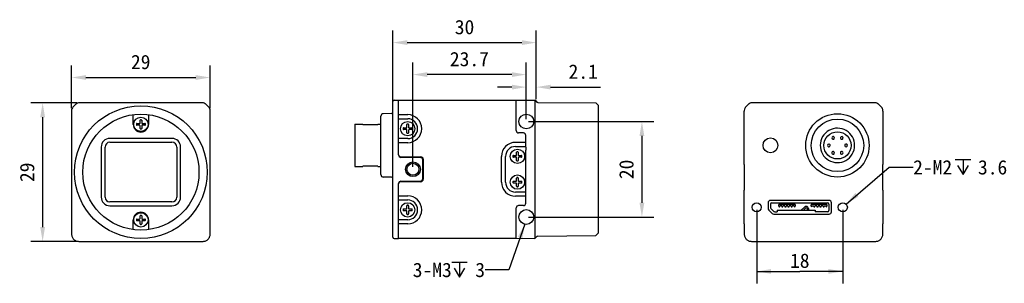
# Model space of a CAD drawing. Header units: millimetres. Extents: x 65 to 271, y 88 to 144.
import ezdxf
from ezdxf.enums import TextEntityAlignment as Align

# ---------------------------------------------------------------- set-up
doc = ezdxf.new("R2010")
doc.units = ezdxf.units.MM
doc.header["$LTSCALE"] = 16.335
doc.header["$PDMODE"] = 3
doc.header["$PDSIZE"] = 8
doc.layers.get('0').update_dxf_attribs({"linetype": 'CONTINUOUS'})
doc.layers.get('Defpoints').update_dxf_attribs({"linetype": 'CONTINUOUS'})
for name, color, linetype in [('00_COMPONENTS', 7, 'CONTINUOUS'), ('50_ALL_DETAILS', 7, 'CONTINUOUS'), ('51__DRAFT_DIMS', 7, 'CONTINUOUS')]:
    doc.layers.add(name, color=color, linetype=linetype)
doc.styles.get("Standard").update_dxf_attribs({"font": 'simfang.ttf'})
doc.dimstyles.new('DIMSTYLE_1', dxfattribs={"dimtxt": 3, "dimasz": 3, "dimexe": 2.5, "dimexo": 0.5, "dimgap": 0.75, "dimtad": 1, "dimdec": 1, "dimdsep": 46, "dimtxsty": 'STANDARD', "dimblk": '_FILLED', "dimblk1": '_FILLED', "dimblk2": '_FILLED', "dimcen": 0.09, "dimclrt": 3, "dimazin": 2, "dimtp": 0.2, "dimtm": 0.2, "dimtfac": 1, "dimtdec": 1, "dimtofl": 0, "dimtmove": 0, "dimatfit": 3, "dimldrblk": '_FILLED', "dimfxl": 1, "dimtolj": 1, "dimarcsym": 0})
doc.dimstyles.new('DIMSTYLE_2', dxfattribs={"dimtxt": 3, "dimasz": 3, "dimexe": 2.5, "dimexo": 0.5, "dimgap": 0.75, "dimtad": 1, "dimdsep": 46, "dimtxsty": 'STANDARD', "dimblk": '_FILLED', "dimblk1": '_FILLED', "dimblk2": '_FILLED', "dimcen": 0.09, "dimclrt": 3, "dimazin": 2, "dimtp": 0.2, "dimtm": 0.2, "dimtfac": 1, "dimtofl": 0, "dimtmove": 0, "dimatfit": 3, "dimldrblk": '_FILLED', "dimfxl": 1, "dimtolj": 1, "dimarcsym": 0})
doc.dimstyles.new('DIMSTYLE_3', dxfattribs={"dimtxt": 3, "dimasz": 3, "dimexe": 2.5, "dimexo": 0.5, "dimgap": 0.75, "dimtad": 1, "dimdsep": 46, "dimtxsty": 'STANDARD', "dimblk": '_FILLED', "dimblk1": '_FILLED', "dimblk2": '_FILLED', "dimcen": 0.09, "dimclrt": 3, "dimazin": 2, "dimtp": 0.1, "dimtm": 0.1, "dimtfac": 1, "dimtofl": 0, "dimtmove": 0, "dimatfit": 3, "dimldrblk": '_FILLED', "dimfxl": 1, "dimtolj": 1, "dimarcsym": 0})
doc.dimstyles.get("Standard").update_dxf_attribs({"dimtxt": 3, "dimasz": 3, "dimexe": 2.5, "dimexo": 0.5, "dimtad": 1, "dimdsep": 46, "dimtxsty": 'STANDARD', "dimblk": '_FILLED', "dimblk1": '_FILLED', "dimblk2": '_FILLED', "dimcen": 0.09, "dimclrt": 3, "dimazin": 2, "dimtol": 1, "dimtp": 0.01, "dimtm": 0.01, "dimtfac": 1, "dimtofl": 0, "dimtmove": 0, "dimatfit": 3, "dimldrblk": '_FILLED', "dimfxl": 1, "dimtolj": 1, "dimarcsym": 0})

# ---------------------------------------------------------------- blocks, each defined once
blk = doc.blocks.new('_FILLED')
at = {"color": 0, "linetype": 'ByBlock'}
blk.add_solid([(0, 0), (-1, 0.167), (-1, -0.167)], dxfattribs=at)
blk = doc.blocks.new('*D1')
at = {"layer": '51__DRAFT_DIMS', "color": 0, "lineweight": -2}
for p, q in [((76.09, 125.09), (76.09, 134.02)), ((105.08, 125.09), (105.08, 134.02)), ((79.09, 131.52), (102.08, 131.52))]:
    blk.add_line(p, q, dxfattribs=at)
at = {"layer": 'Defpoints', "color": 0}
for p in [(105.08, 131.52), (76.09, 124.59), (105.08, 124.59)]:
    blk.add_point(p, dxfattribs=at)
at = {"layer": '51__DRAFT_DIMS', "color": 0, "linetype": 'ByBlock', "lineweight": -2, "xscale": 3, "yscale": 3, "zscale": 3, "rotation": 180}
blk.add_blockref('_FILLED', (76.09, 131.52), dxfattribs=at)
at = {"layer": '51__DRAFT_DIMS', "color": 0, "linetype": 'ByBlock', "lineweight": -2, "xscale": 3, "yscale": 3, "zscale": 3}
blk.add_blockref('_FILLED', (105.08, 131.52), dxfattribs=at)
at = {"layer": '51__DRAFT_DIMS', "color": 3, "insert": (90.55, 136.27), "char_height": 3, "attachment_point": 2, "line_spacing_factor": 0.9}
blk.add_mtext('\\A1;29', dxfattribs=at)
blk = doc.blocks.new('*D2')
at = {"layer": '51__DRAFT_DIMS', "color": 0, "lineweight": -2}
for p, q in [((77.2, 126.2), (67.54, 126.2)), ((70.04, 123.2), (70.04, 100.2)), ((77.09, 97.2), (67.54, 97.2))]:
    blk.add_line(p, q, dxfattribs=at)
at = {"layer": 'Defpoints', "color": 0}
for p in [(77.7, 126.2), (70.04, 97.2), (77.59, 97.2)]:
    blk.add_point(p, dxfattribs=at)
at = {"layer": '51__DRAFT_DIMS', "color": 0, "linetype": 'ByBlock', "lineweight": -2, "xscale": 3, "yscale": 3, "zscale": 3}
for p, rotation in [((70.04, 126.2), 90), ((70.04, 97.2), 270)]:
    blk.add_blockref('_FILLED', p, dxfattribs=dict(at, rotation=rotation))
at = {"layer": '51__DRAFT_DIMS', "color": 3, "insert": (65.29, 111.67), "char_height": 3, "attachment_point": 2, "rotation": 90, "line_spacing_factor": 0.9}
blk.add_mtext('\\A1;29', dxfattribs=at)
blk = doc.blocks.new('*D3')
at = {"layer": '51__DRAFT_DIMS', "color": 0, "lineweight": -2}
for p, q in [((143.29, 125.8), (143.29, 141.33)), ((173.29, 127), (173.29, 141.33)), ((146.29, 138.83), (170.29, 138.83))]:
    blk.add_line(p, q, dxfattribs=at)
at = {"layer": 'Defpoints', "color": 0}
for p in [(173.29, 138.83), (173.29, 126.5), (143.29, 125.3)]:
    blk.add_point(p, dxfattribs=at)
at = {"layer": '51__DRAFT_DIMS', "color": 0, "linetype": 'ByBlock', "lineweight": -2, "xscale": 3, "yscale": 3, "zscale": 3, "rotation": 180}
blk.add_blockref('_FILLED', (143.29, 138.83), dxfattribs=at)
at = {"layer": '51__DRAFT_DIMS', "color": 0, "linetype": 'ByBlock', "lineweight": -2, "xscale": 3, "yscale": 3, "zscale": 3}
blk.add_blockref('_FILLED', (173.29, 138.83), dxfattribs=at)
at = {"layer": '51__DRAFT_DIMS', "color": 3, "insert": (158.28, 143.58), "char_height": 3, "attachment_point": 2, "line_spacing_factor": 0.9}
blk.add_mtext('\\A1;30', dxfattribs=at)
blk = doc.blocks.new('*D4')
at = {"layer": '51__DRAFT_DIMS', "color": 0, "lineweight": -2}
for p, q in [((147.49, 112.8), (147.49, 134.63)), ((171.19, 122.8), (171.19, 134.63)), ((168.19, 132.13), (150.49, 132.13))]:
    blk.add_line(p, q, dxfattribs=at)
at = {"layer": 'Defpoints', "color": 0}
for p in [(147.49, 132.13), (171.19, 122.3), (147.49, 112.3)]:
    blk.add_point(p, dxfattribs=at)
at = {"layer": '51__DRAFT_DIMS', "color": 0, "linetype": 'ByBlock', "lineweight": -2, "xscale": 3, "yscale": 3, "zscale": 3, "rotation": 180}
blk.add_blockref('_FILLED', (147.49, 132.13), dxfattribs=at)
at = {"layer": '51__DRAFT_DIMS', "color": 0, "linetype": 'ByBlock', "lineweight": -2, "xscale": 3, "yscale": 3, "zscale": 3}
blk.add_blockref('_FILLED', (171.19, 132.13), dxfattribs=at)
at = {"layer": '51__DRAFT_DIMS', "color": 3, "insert": (159.29, 136.88), "char_height": 3, "attachment_point": 2, "line_spacing_factor": 0.9}
blk.add_mtext('\\A1;23.7', dxfattribs=at)
blk = doc.blocks.new('*D5')
at = {"layer": '51__DRAFT_DIMS', "color": 0, "lineweight": -2}
for p, q in [((171.69, 122.3), (197.88, 122.3)), ((195.38, 119.3), (195.38, 105.3)), ((171.69, 102.3), (197.88, 102.3))]:
    blk.add_line(p, q, dxfattribs=at)
at = {"layer": 'Defpoints', "color": 0}
for p in [(171.19, 122.3), (171.19, 102.3), (195.38, 102.3)]:
    blk.add_point(p, dxfattribs=at)
at = {"layer": '51__DRAFT_DIMS', "color": 0, "linetype": 'ByBlock', "lineweight": -2, "xscale": 3, "yscale": 3, "zscale": 3}
for p, rotation in [((195.38, 122.3), 90), ((195.38, 102.3), 270)]:
    blk.add_blockref('_FILLED', p, dxfattribs=dict(at, rotation=rotation))
at = {"layer": '51__DRAFT_DIMS', "color": 3, "insert": (190.63, 112.28), "char_height": 3, "attachment_point": 2, "rotation": 90, "line_spacing_factor": 0.9}
blk.add_mtext('\\A1;20', dxfattribs=at)
blk = doc.blocks.new('*D6')
at = {"layer": '51__DRAFT_DIMS', "color": 0, "lineweight": -2}
for p, q in [((171.19, 122.8), (171.19, 132.01)), ((173.29, 127), (173.29, 132.01)), ((168.19, 129.51), (165.19, 129.51)), ((176.29, 129.51), (186.71, 129.51))]:
    blk.add_line(p, q, dxfattribs=at)
at = {"layer": 'Defpoints', "color": 0}
for p in [(171.19, 129.51), (173.29, 126.5), (171.19, 122.3)]:
    blk.add_point(p, dxfattribs=at)
at = {"layer": '51__DRAFT_DIMS', "color": 0, "linetype": 'ByBlock', "lineweight": -2, "xscale": 3, "yscale": 3, "zscale": 3}
blk.add_blockref('_FILLED', (171.19, 129.51), dxfattribs=at)
at = {"layer": '51__DRAFT_DIMS', "color": 0, "linetype": 'ByBlock', "lineweight": -2, "xscale": 3, "yscale": 3, "zscale": 3, "rotation": 180}
blk.add_blockref('_FILLED', (173.29, 129.51), dxfattribs=at)
at = {"layer": '51__DRAFT_DIMS', "color": 3, "insert": (180.04, 134.26), "char_height": 3, "attachment_point": 1, "line_spacing_factor": 0.9}
blk.add_mtext('\\A1;2.1', dxfattribs=at)
blk = doc.blocks.new('*D7')
at = {"layer": '51__DRAFT_DIMS', "color": 4}
for p, q in [((219.4, 103.84), (219.4, 88.41)), ((237.4, 103.84), (237.4, 88.41)), ((219.4, 90.91), (228.4, 90.91)), ((237.4, 90.91), (228.4, 90.91))]:
    blk.add_line(p, q, dxfattribs=at)
at = {"layer": '51__DRAFT_DIMS', "color": 4, "xscale": 3, "yscale": 3, "zscale": 3, "rotation": 180}
blk.add_blockref('_FILLED', (219.4, 90.91), dxfattribs=at)
at = {"layer": '51__DRAFT_DIMS', "color": 4, "xscale": 3, "yscale": 3, "zscale": 3}
blk.add_blockref('_FILLED', (237.4, 90.91), dxfattribs=at)
at = {"layer": '51__DRAFT_DIMS', "color": 3}
blk.add_text('18', height=3, dxfattribs=at).set_placement((228.4, 91.66), align=Align.CENTER)

msp = doc.modelspace()

# ---------------------------------------------------------------- linework, layer by layer
at = {"layer": '00_COMPONENTS', "color": 7}
for p, q in [((76.995, 125.909), (76.381, 125.295)), ((88.92, 126.202), (77.702, 126.202)), ((92.252, 126.202), (88.92, 126.202)), ((103.469, 126.202), (92.252, 126.202)), ((104.79, 125.295), (104.176, 125.909)), ((143.291, 98.112), (143.291, 126.497)), ((143.588, 126.797), (144.491, 126.804)), ((144.491, 115.3), (144.491, 126.804)), ((144.491, 126.804), (169.091, 126.804)), ((169.09, 120.402), (169.091, 126.804)), ((169.091, 126.768), (172.991, 126.802)), ((172.991, 126.802), (172.994, 125.302)), ((173.291, 126.504), (172.991, 126.802)), ((173.295, 126.553), (172.999, 126.802)), ((173.588, 126.302), (185.72, 126.196)), ((186.22, 125.692), (185.72, 126.196)), ((186.22, 125.692), (186.22, 98.917)), ((217.064, 125.297), (217.679, 125.912)), ((244.157, 126.204), (218.386, 126.204)), ((244.864, 125.912), (245.478, 125.297)), ((76.088, 124.588), (76.088, 113.37)), ((88.986, 123.749), (88.969, 123.73)), ((88.986, 121.704), (88.986, 123.749)), ((92.186, 123.749), (92.186, 121.704)), ((92.202, 123.73), (92.186, 123.749)), ((105.083, 113.37), (105.083, 124.588)), ((142.994, 123.952), (141.287, 123.937)), ((172.994, 125.302), (172.994, 113.948)), ((216.771, 124.59), (216.771, 124.49)), ((216.771, 113.313), (216.771, 124.49)), ((245.771, 124.49), (245.771, 124.59)), ((245.771, 124.49), (245.771, 113.313)), ((89.739, 121.884), (90.306, 121.884)), ((90.306, 121.524), (89.739, 121.524)), ((90.406, 121.984), (90.406, 122.551)), ((90.766, 122.551), (90.766, 121.984)), ((90.866, 121.884), (91.432, 121.884)), ((91.432, 121.524), (90.866, 121.524)), ((135.341, 121.729), (135.341, 112.879)), ((135.341, 121.729), (137.041, 121.729)), ((137.041, 121.665), (137.041, 121.729)), ((137.041, 121.665), (140.141, 121.665)), ((140.141, 121.729), (140.141, 121.665)), ((140.141, 121.729), (140.791, 121.729)), ((140.791, 111.172), (140.791, 123.437)), ((146.211, 121.084), (146.211, 121.651)), ((146.571, 121.651), (146.571, 121.084)), ((90.406, 120.858), (90.406, 121.424)), ((90.766, 121.424), (90.766, 120.858)), ((145.545, 120.984), (146.111, 120.984)), ((146.111, 120.624), (145.545, 120.624)), ((146.211, 119.958), (146.211, 120.524)), ((146.571, 120.524), (146.571, 119.958)), ((146.671, 120.984), (147.237, 120.984)), ((147.237, 120.624), (146.671, 120.624)), ((170.591, 119.904), (169.591, 119.904)), ((97.086, 118.754), (84.086, 118.754)), ((84.086, 117.954), (97.086, 117.954)), ((171.091, 116.904), (171.091, 119.404)), ((234.401, 117.587), (234.405, 117.587)), ((235.301, 119.147), (235.305, 119.147)), ((235.305, 118.583), (235.301, 118.584)), ((235.438, 119.147), (235.442, 119.147)), ((237.101, 119.147), (237.105, 119.147)), ((237.105, 118.583), (237.101, 118.584)), ((237.238, 119.147), (237.242, 119.147)), ((238.001, 117.587), (238.005, 117.587)), ((82.286, 116.954), (82.286, 106.454)), ((83.086, 106.454), (83.086, 116.954)), ((98.086, 116.954), (98.086, 106.454)), ((98.886, 106.454), (98.886, 116.954)), ((169.161, 115.284), (169.161, 115.851)), ((169.521, 115.851), (169.521, 115.284)), ((171.088, 116.904), (171.091, 116.327)), ((171.091, 108.282), (171.091, 116.327)), ((234.405, 117.023), (234.401, 117.024)), ((235.438, 116.027), (235.442, 116.027)), ((237.105, 115.463), (237.101, 115.464)), ((238.14, 117.024), (238.138, 117.023)), ((238.142, 117.024), (238.14, 117.024)), ((76.088, 113.37), (76.088, 111.704)), ((105.083, 111.704), (105.083, 113.37)), ((149.045, 114.765), (144.987, 114.8)), ((144.991, 114.904), (149.141, 114.904)), ((149.541, 110.344), (149.541, 114.265)), ((149.641, 114.404), (149.641, 110.204)), ((168.495, 115.184), (169.061, 115.184)), ((169.061, 114.824), (168.495, 114.824)), ((169.161, 114.158), (169.161, 114.724)), ((169.521, 114.724), (169.521, 114.158)), ((169.621, 115.184), (170.187, 115.184)), ((170.187, 114.824), (169.621, 114.824)), ((216.771, 113.313), (216.771, 107.896)), ((245.771, 107.896), (245.771, 113.313)), ((76.088, 111.704), (76.088, 110.038)), ((105.083, 110.038), (105.083, 111.704)), ((135.341, 112.879), (137.041, 112.879)), ((137.041, 112.879), (137.041, 112.943)), ((140.141, 112.943), (137.041, 112.943)), ((140.141, 112.943), (140.141, 112.879)), ((140.141, 112.879), (140.791, 112.879)), ((76.088, 110.038), (76.088, 98.704)), ((105.083, 98.704), (105.083, 110.038)), ((142.994, 110.657), (141.287, 110.672)), ((144.491, 97.804), (144.491, 109.309)), ((144.987, 109.809), (149.045, 109.844)), ((149.141, 109.704), (144.991, 109.704)), ((168.495, 109.784), (169.061, 109.784)), ((169.061, 109.424), (168.495, 109.424)), ((169.161, 109.884), (169.161, 110.451)), ((169.161, 108.758), (169.161, 109.324)), ((169.521, 110.451), (169.521, 109.884)), ((169.521, 109.324), (169.521, 108.758)), ((169.621, 109.784), (170.187, 109.784)), ((170.187, 109.424), (169.621, 109.424)), ((172.994, 110.661), (172.994, 99.307)), ((171.088, 107.704), (171.091, 108.282)), ((171.091, 105.204), (171.091, 107.704)), ((216.771, 100.904), (216.771, 107.896)), ((245.771, 107.896), (245.771, 100.904)), ((97.086, 105.454), (84.086, 105.454)), ((221.771, 105.284), (221.771, 104.112)), ((222.266, 105.035), (222.266, 104.295)), ((234.521, 105.784), (222.271, 105.784)), ((222.516, 105.285), (234.242, 105.285)), ((223.821, 105.285), (223.821, 105.275)), ((224.716, 105.285), (224.716, 105.278)), ((226.716, 105.278), (226.716, 105.285)), ((231.416, 105.285), (231.416, 105.278)), ((235.021, 103.404), (235.021, 105.284)), ((84.086, 104.654), (97.086, 104.654)), ((145.545, 103.984), (146.111, 103.984)), ((146.111, 103.624), (145.545, 103.624)), ((146.211, 104.084), (146.211, 104.651)), ((146.211, 102.958), (146.211, 103.524)), ((146.571, 104.651), (146.571, 104.084)), ((146.571, 103.524), (146.571, 102.958)), ((146.671, 103.984), (147.237, 103.984)), ((147.237, 103.624), (146.671, 103.624)), ((169.091, 97.804), (169.09, 104.206)), ((170.591, 104.704), (169.591, 104.704)), ((221.918, 103.758), (222.625, 103.051)), ((222.34, 104.118), (222.98, 103.478)), ((223.156, 103.405), (223.646, 103.405)), ((223.646, 103.711), (223.646, 103.405)), ((223.646, 103.711), (231.646, 103.711)), ((223.996, 104.585), (223.996, 104.865)), ((224.156, 105.025), (227.286, 105.025)), ((224.156, 104.425), (224.221, 104.425)), ((224.221, 104.425), (224.221, 104.645)), ((224.621, 104.645), (224.221, 104.645)), ((224.621, 104.645), (224.621, 104.425)), ((224.621, 104.425), (224.871, 104.425)), ((225.271, 104.645), (224.871, 104.645)), ((224.871, 104.425), (224.871, 104.645)), ((225.271, 104.645), (225.271, 104.425)), ((225.271, 104.425), (225.521, 104.425)), ((225.921, 104.645), (225.521, 104.645)), ((225.521, 104.425), (225.521, 104.645)), ((225.921, 104.645), (225.921, 104.425)), ((225.921, 104.425), (226.171, 104.425)), ((226.571, 104.645), (226.171, 104.645)), ((226.171, 104.425), (226.171, 104.645)), ((226.571, 104.645), (226.571, 104.425)), ((226.571, 104.425), (226.821, 104.425)), ((227.221, 104.645), (226.821, 104.645)), ((226.821, 104.425), (226.821, 104.645)), ((227.221, 104.645), (227.221, 104.425)), ((227.286, 104.425), (227.221, 104.425)), ((227.446, 104.865), (227.446, 104.585)), ((228.716, 103.711), (229.388, 104.383)), ((229.6, 104.171), (229.148, 103.718)), ((229.706, 104.515), (229.766, 104.515)), ((229.706, 104.215), (229.766, 104.215)), ((229.916, 104.065), (229.914, 103.718)), ((230.216, 104.065), (230.216, 103.711)), ((230.771, 104.584), (230.771, 104.865)), ((230.92, 104.646), (231.321, 104.645)), ((230.921, 104.425), (230.921, 104.645)), ((230.931, 105.025), (233.911, 105.025)), ((231.321, 104.645), (231.321, 104.425)), ((231.321, 104.425), (231.571, 104.425)), ((231.971, 104.645), (231.571, 104.645)), ((231.571, 104.425), (231.571, 104.645)), ((231.646, 103.711), (231.646, 103.414)), ((234.241, 103.415), (231.646, 103.415)), ((231.971, 104.645), (231.971, 104.425)), ((231.971, 104.425), (232.221, 104.425)), ((232.621, 104.645), (232.221, 104.645)), ((232.221, 104.425), (232.221, 104.645)), ((232.621, 104.645), (232.621, 104.425)), ((232.621, 104.425), (232.871, 104.425)), ((233.271, 104.645), (232.871, 104.645)), ((232.871, 104.425), (232.871, 104.645)), ((233.271, 104.645), (233.271, 104.425)), ((233.271, 104.425), (233.521, 104.425)), ((233.521, 104.645), (233.922, 104.645)), ((233.521, 104.425), (233.521, 104.645)), ((233.921, 104.645), (233.921, 104.425)), ((234.071, 104.865), (234.071, 104.584)), ((234.491, 105.025), (234.491, 103.665)), ((88.986, 99.66), (88.986, 101.704)), ((89.739, 101.884), (90.306, 101.884)), ((90.306, 101.524), (89.739, 101.524)), ((90.406, 101.984), (90.406, 102.551)), ((90.406, 100.858), (90.406, 101.424)), ((90.766, 102.551), (90.766, 101.984)), ((90.766, 101.424), (90.766, 100.858)), ((90.866, 101.884), (91.432, 101.884)), ((91.432, 101.524), (90.866, 101.524)), ((92.186, 101.704), (92.186, 99.66)), ((222.978, 102.904), (234.521, 102.904)), ((88.969, 99.679), (88.986, 99.66)), ((92.186, 99.66), (92.202, 99.679)), ((172.994, 99.307), (172.991, 97.807)), ((186.22, 98.917), (185.72, 98.413)), ((216.771, 100.904), (216.771, 98.704)), ((245.771, 98.704), (245.771, 100.904)), ((77.588, 97.204), (103.583, 97.204)), ((143.588, 97.812), (144.491, 97.804)), ((169.091, 97.804), (144.491, 97.804)), ((169.091, 97.841), (172.991, 97.807)), ((173.291, 98.104), (172.991, 97.807)), ((173.295, 98.056), (172.999, 97.807)), ((173.588, 98.307), (185.72, 98.413)), ((218.271, 97.204), (244.271, 97.204))]:
    msp.add_line(p, q, dxfattribs=at)
at = {"layer": '00_COMPONENTS', "color": 4}
for p, q in [((244.149, 126.197), (244.157, 126.204)), ((144.491, 123.744), (146.391, 123.744)), ((144.491, 122.878), (146.391, 122.878)), ((146.571, 119.958), (146.592, 119.958)), ((146.391, 118.731), (144.491, 118.731)), ((146.391, 117.865), (144.491, 117.865)), ((168.941, 117.944), (171.091, 117.944)), ((168.941, 117.078), (171.091, 117.078)), ((166.002, 109.604), (166.002, 115.004)), ((166.868, 109.604), (166.868, 115.004)), ((171.091, 107.531), (168.941, 107.531)), ((144.491, 106.744), (146.391, 106.744)), ((144.491, 105.878), (146.391, 105.878)), ((171.091, 106.665), (168.941, 106.665)), ((146.391, 101.731), (144.491, 101.731)), ((146.391, 100.865), (144.491, 100.865))]:
    msp.add_line(p, q, dxfattribs=at)
at = {"layer": '00_COMPONENTS', "color": 7}
for centre, radius in [((90.586, 111.704), 13.892), ((90.586, 111.704), 12.15), ((171.191, 122.304), 1.55), ((236.271, 117.304), 6.633), ((90.586, 121.704), 1.5), ((146.391, 120.804), 1.5), ((236.271, 117.304), 5.5), ((236.271, 117.304), 2.85), ((222.271, 117.304), 1.55), ((169.341, 115.004), 1.5), ((147.491, 112.304), 1.55), ((147.491, 112.304), 1.25), ((169.341, 109.604), 1.5), ((146.391, 103.804), 1.5), ((219.396, 104.344), 0.95), ((237.396, 104.344), 0.95), ((90.586, 101.704), 1.5), ((171.191, 102.304), 1.55)]:
    msp.add_circle(centre, radius, dxfattribs=at)
for centre, radius, start, end in [((143.591, 126.497), 0.3, 90.5, 180), ((173.589, 126.504), 0.298, 170.59159, 179.96404), ((173.591, 126.602), 0.3, 189.37607, 269.5), ((141.291, 123.437), 0.5, 90.5, 180), ((142.991, 124.252), 0.3, 270.5, 0), ((90.586, 121.704), 1.6, 180, 360), ((90.586, 121.704), 0.95, 174.59946, 185.40054), ((89.739, 121.784), 0.1, 90, 174.59946), ((89.739, 121.624), 0.1, 185.40054, 270), ((90.306, 121.984), 0.1, 270, 360), ((90.306, 121.424), 0.1, 0, 90), ((90.506, 122.551), 0.1, 95.40054, 180), ((90.586, 121.704), 0.95, 84.59946, 95.40054), ((90.666, 122.551), 0.1, 0, 84.59946), ((90.866, 121.984), 0.1, 180, 270), ((90.866, 121.424), 0.1, 90, 180), ((91.432, 121.784), 0.1, 5.40054, 90), ((91.432, 121.624), 0.1, 270, 354.59946), ((90.586, 121.704), 0.95, 354.59946, 5.40054), ((146.311, 121.651), 0.1, 95.40054, 180), ((146.391, 120.804), 0.95, 84.59946, 95.40054), ((146.471, 121.651), 0.1, 0, 84.59946), ((90.506, 120.858), 0.1, 180, 264.59946), ((90.586, 121.704), 0.95, 264.59946, 275.40054), ((90.666, 120.858), 0.1, 275.40054, 360), ((146.391, 120.804), 0.95, 174.59946, 185.40054), ((145.545, 120.884), 0.1, 90, 174.59946), ((145.545, 120.724), 0.1, 185.40054, 270), ((146.111, 121.084), 0.1, 270, 0), ((146.111, 120.524), 0.1, 0, 90), ((146.311, 119.958), 0.1, 180, 264.59946), ((146.391, 120.804), 0.95, 264.59946, 275.40054), ((146.471, 119.958), 0.1, 275.40054, 0), ((146.671, 121.084), 0.1, 180, 270), ((146.671, 120.524), 0.1, 90, 180), ((147.237, 120.884), 0.1, 5.40054, 90), ((147.237, 120.724), 0.1, 270, 354.59946), ((146.391, 120.804), 0.95, 354.59946, 5.40054), ((169.591, 120.404), 0.5, 180, 270), ((170.591, 119.404), 0.5, 0, 90), ((236.273, 117.305), 3.602, 29.20454, 209.59018), ((84.086, 116.954), 1.8, 90.00001, 179.99999), ((84.086, 116.954), 1, 90, 180), ((97.086, 116.954), 1.8, 0.00001, 89.99999), ((97.086, 116.954), 1, 0, 90), ((236.266, 117.304), 3.605, 209.06879, 29.56143), ((234.471, 117.305), 0.29, 101.2326, 255.97088), ((234.472, 117.305), 0.29, 256.88951, 79.36941), ((234.471, 117.305), 0.29, 79.10521, 101.50204), ((234.531, 117.544), 0.0442, 81.28179, 85.13037), ((235.371, 118.865), 0.29, 104.02107, 256.54104), ((235.371, 118.865), 0.29, 76.99145, 103.17415), ((235.311, 119.104), 0.0444, 94.88056, 98.71933), ((235.311, 118.627), 0.044, 261.28009, 265.14613), ((235.371, 118.865), 0.29, 256.96902, 75.95135), ((235.431, 119.104), 0.0442, 81.28179, 85.13037), ((237.171, 118.866), 0.29, 77.06358, 256.5243), ((237.171, 118.865), 0.29, 256.90969, 75.91937), ((237.111, 118.627), 0.044, 261.28009, 265.14613), ((237.231, 119.104), 0.0442, 81.28179, 85.13037), ((238.071, 117.305), 0.29, 104.05062, 283.26326), ((238.011, 117.544), 0.0444, 94.88056, 98.71933), ((238.071, 117.305), 0.29, 284.03208, 102.81064), ((144.991, 115.404), 0.5, 186.10772, 270), ((169.261, 115.851), 0.1, 95.40054, 180), ((169.341, 115.004), 0.95, 84.59946, 95.40054), ((169.421, 115.851), 0.1, 0, 84.59946), ((234.411, 117.067), 0.044, 261.28009, 265.14613), ((235.372, 115.746), 0.29, 76.21877, 256.51418), ((235.371, 115.745), 0.291, 257.10489, 75.84093), ((237.171, 115.745), 0.29, 104.02107, 256.54104), ((237.171, 115.745), 0.29, 256.5424, 104.37188), ((144.991, 115.3), 0.5, 180, 269.5), ((149.041, 114.265), 0.5, 0, 89.5), ((149.141, 114.404), 0.5, 0, 90), ((169.341, 115.004), 0.95, 174.59946, 185.40054), ((168.495, 115.084), 0.1, 90, 174.59946), ((168.495, 114.924), 0.1, 185.40054, 270), ((169.061, 115.284), 0.1, 270, 0), ((169.061, 114.724), 0.1, 0, 90), ((169.261, 114.158), 0.1, 180, 264.59946), ((169.341, 115.004), 0.95, 264.59946, 275.40054), ((169.421, 114.158), 0.1, 275.40054, 0), ((169.621, 115.284), 0.1, 180, 270), ((169.621, 114.724), 0.1, 90, 180), ((170.187, 115.084), 0.1, 5.40054, 90), ((170.187, 114.924), 0.1, 270, 354.59946), ((169.341, 115.004), 0.95, 354.59946, 5.40054), ((141.291, 111.172), 0.5, 180, 269.5), ((142.991, 110.357), 0.3, 0, 89.5), ((144.991, 109.309), 0.5, 90.5, 180), ((144.991, 109.204), 0.5, 90, 173.89228), ((149.041, 110.344), 0.5, 270.5, 0), ((149.141, 110.204), 0.5, 270, 0), ((169.341, 109.604), 0.95, 174.59946, 185.40054), ((168.495, 109.684), 0.1, 90, 174.59946), ((168.495, 109.524), 0.1, 185.40054, 270), ((169.061, 109.884), 0.1, 270, 0), ((169.061, 109.324), 0.1, 0, 90), ((169.261, 110.451), 0.1, 95.40054, 180), ((169.341, 109.604), 0.95, 84.59946, 95.40054), ((169.421, 110.451), 0.1, 0, 84.59946), ((169.621, 109.884), 0.1, 180, 270), ((169.621, 109.324), 0.1, 90, 180), ((170.187, 109.684), 0.1, 5.40054, 90), ((170.187, 109.524), 0.1, 270, 354.59946), ((169.341, 109.604), 0.95, 354.59946, 5.40054), ((169.261, 108.758), 0.1, 180, 264.59946), ((169.341, 109.604), 0.95, 264.59946, 275.40054), ((169.421, 108.758), 0.1, 275.40054, 0), ((84.086, 106.454), 1.8, 180.00001, 269.99999), ((84.086, 106.454), 1, 180, 270), ((97.086, 106.454), 1.8, 270.00001, 359.99999), ((97.086, 106.454), 1, 270, 360), ((170.591, 105.204), 0.5, 270, 0), ((222.516, 105.035), 0.25, 89.99946, 179.99946), ((234.224, 105.018), 0.267, 1.5265, 86.3771), ((90.586, 101.704), 1.6, 0, 180), ((146.391, 103.804), 0.95, 174.59946, 185.40054), ((145.545, 103.884), 0.1, 90, 174.59946), ((145.545, 103.724), 0.1, 185.40054, 270), ((146.111, 104.084), 0.1, 270, 0), ((146.111, 103.524), 0.1, 0, 90), ((146.311, 104.651), 0.1, 95.40054, 180), ((146.391, 103.804), 0.95, 84.59946, 95.40054), ((146.471, 104.651), 0.1, 0, 84.59946), ((146.671, 104.084), 0.1, 180, 270), ((146.671, 103.524), 0.1, 90, 180), ((147.237, 103.884), 0.1, 5.40054, 90), ((147.237, 103.724), 0.1, 270, 354.59946), ((146.391, 103.804), 0.95, 354.59946, 5.40054), ((169.591, 104.204), 0.5, 90, 180), ((222.516, 104.295), 0.25, 179.99882, 224.99945), ((223.156, 103.655), 0.25, 224.99956, 269.99927), ((224.156, 104.865), 0.16, 89.99946, 179.99946), ((224.156, 104.585), 0.16, 179.99946, 269.99946), ((227.286, 104.865), 0.16, 359.99946, 89.99946), ((227.286, 104.585), 0.16, 269.99946, 359.99946), ((229.706, 104.065), 0.45, 89.99946, 134.99812), ((229.706, 104.065), 0.15, 89.99946, 134.99786), ((229.766, 104.065), 0.45, 359.99955, 89.99946), ((229.766, 104.065), 0.15, 359.99946, 89.99946), ((230.931, 104.865), 0.16, 89.99946, 179.99946), ((230.931, 104.584), 0.16, 179.99946, 266.41613), ((233.911, 104.865), 0.16, 359.99946, 89.99946), ((233.911, 104.584), 0.16, 273.58278, 359.99946), ((234.241, 103.665), 0.25, 269.99946, 359.99946), ((90.586, 101.704), 0.95, 174.59946, 185.40054), ((89.739, 101.784), 0.1, 90, 174.59946), ((89.739, 101.624), 0.1, 185.40054, 270), ((90.306, 101.984), 0.1, 270, 360), ((90.306, 101.424), 0.1, 0, 90), ((90.506, 102.551), 0.1, 95.40054, 180), ((90.586, 101.704), 0.95, 84.59946, 95.40054), ((90.666, 102.551), 0.1, 0, 84.59946), ((90.866, 101.984), 0.1, 180, 270), ((90.866, 101.424), 0.1, 90, 180), ((91.432, 101.784), 0.1, 5.40054, 90), ((91.432, 101.624), 0.1, 270, 354.59946), ((90.586, 101.704), 0.95, 354.59946, 5.40054), ((146.311, 102.958), 0.1, 180, 264.59946), ((146.391, 103.804), 0.95, 264.59946, 275.40054), ((146.471, 102.958), 0.1, 275.40054, 0), ((90.506, 100.858), 0.1, 180, 264.59946), ((90.586, 101.704), 0.95, 264.59946, 275.40054), ((90.666, 100.858), 0.1, 275.40054, 360), ((143.591, 98.112), 0.3, 180, 269.5), ((173.588, 98.105), 0.297, 180.02476, 189.4196), ((173.591, 98.007), 0.3, 90.5, 170.62393)]:
    msp.add_arc(centre, radius, start, end, dxfattribs=at)
at = {"layer": '00_COMPONENTS', "color": 4}
for centre, radius, start, end in [((146.391, 120.804), 2.939, 270, 90), ((146.391, 120.804), 2.073, 270, 90), ((168.941, 115.004), 2.939, 90, 180), ((168.941, 115.004), 2.073, 90, 180), ((168.941, 109.604), 2.939, 180, 270), ((168.941, 109.604), 2.073, 180, 270), ((146.391, 103.804), 2.939, 270, 90), ((146.391, 103.804), 2.073, 270, 90)]:
    msp.add_arc(centre, radius, start, end, dxfattribs=at)
at = {"layer": '00_COMPONENTS', "color": 7}
for centre, major_axis, ratio, start_param, end_param in [((218.386, 125.204), (0.707, -0.707), 0.9999239, 2.3562326, 3.1415927), ((244.157, 125.204), (0.707, 0.707), 0.9999239, 0, 0.7853601), ((217.771, 124.59), (-0.707, 0.707), 0.9999239, 0.1754026, 0.7853601), ((217.771, 124.59), (0.707, -0.707), 0.9999239, 3.1415927, 3.3169952), ((244.771, 124.59), (0.707, 0.707), 0.9999239, -0.7853601, 0), ((222.271, 105.284), (-0.354, 0.354), 0.9999239, -0.7853601, 0.7853601), ((234.521, 105.284), (0.354, 0.354), 0.9999239, -0.7853601, 0.7853601), ((222.271, 104.112), (0.462, 0.191), 0.9999554, 2.7489093, 3.534276), ((222.978, 103.404), (0.191, 0.462), 0.9999554, -3.534276, -2.7489093), ((234.521, 103.404), (-0.354, 0.354), 0.9999239, -3.9269527, -2.3562326)]:
    msp.add_ellipse(centre, major_axis=major_axis, ratio=ratio, start_param=start_param, end_param=end_param, dxfattribs=at)
for points, knots in [([(77.702, 126.202), (77.572, 126.202), (77.31, 126.15), (77.087, 126.001), (76.995, 125.909)], [0, 0, 0, 0, 0.5000395, 1, 1, 1, 1]), ([(104.176, 125.909), (104.084, 126.001), (103.861, 126.15), (103.599, 126.202), (103.469, 126.202)], [0, 0, 0, 0, 0.5000365, 1, 1, 1, 1]), ([(76.381, 125.295), (76.289, 125.203), (76.14, 124.98), (76.088, 124.718), (76.088, 124.588)], [0, 0, 0, 0, 0.5000365, 1, 1, 1, 1]), ([(105.083, 124.588), (105.083, 124.718), (105.031, 124.98), (104.882, 125.203), (104.79, 125.295)], [0, 0, 0, 0, 0.5000395, 1, 1, 1, 1]), ([(172.994, 113.948), (172.994, 113.672), (172.998, 113.123), (173.002, 112.3), (172.998, 111.48), (172.994, 110.934), (172.994, 110.661)], [0, 0, 0, 0, 0.2515179, 0.5017402, 0.7508594, 1, 1, 1, 1]), ([(76.088, 98.704), (76.088, 98.606), (76.108, 98.41), (76.193, 98.127), (76.333, 97.865), (76.521, 97.637), (76.75, 97.449), (77.011, 97.31), (77.294, 97.224), (77.49, 97.204), (77.588, 97.204)], [0, 0, 0, 0, 0.125024, 0.2500815, 0.3750956, 0.5001301, 0.6251631, 0.7501341, 0.8750837, 1, 1, 1, 1]), ([(103.583, 97.204), (103.681, 97.204), (103.878, 97.224), (104.161, 97.31), (104.422, 97.449), (104.651, 97.637), (104.838, 97.866), (104.978, 98.127), (105.064, 98.41), (105.083, 98.606), (105.083, 98.704)], [0, 0, 0, 0, 0.1250305, 0.2500934, 0.375111, 0.5001468, 0.6251785, 0.7501458, 0.87509, 1, 1, 1, 1]), ([(216.779, 98.704), (216.779, 98.606), (216.799, 98.41), (216.884, 98.127), (217.024, 97.866), (217.212, 97.637), (217.441, 97.449), (217.702, 97.31), (217.985, 97.224), (218.181, 97.204), (218.279, 97.204)], [0, 0, 0, 0, 0.1249964, 0.250023, 0.3750183, 0.5000281, 0.625024, 0.7499902, 0.8749985, 1, 1, 1, 1]), ([(244.263, 97.204), (244.361, 97.204), (244.558, 97.224), (244.841, 97.31), (245.102, 97.449), (245.331, 97.637), (245.519, 97.866), (245.658, 98.127), (245.744, 98.41), (245.763, 98.606), (245.763, 98.704)], [0, 0, 0, 0, 0.1249963, 0.2500227, 0.3750179, 0.5000276, 0.6250236, 0.7499899, 0.8749984, 1, 1, 1, 1])]:
    msp.add_open_spline(points, degree=3, knots=knots, dxfattribs=at)
at = {"layer": '50_ALL_DETAILS', "color": 3}
for p, q in [((260.918, 114.339), (264.168, 114.339)), ((262.543, 114.339), (262.543, 111.214)), ((155.61, 92.847), (158.86, 92.847)), ((157.235, 92.847), (157.235, 89.722))]:
    msp.add_line(p, q, dxfattribs=at)
for points in [[(261.418, 113.089), (262.543, 111.214), (263.668, 113.089)], [(156.11, 91.597), (157.235, 89.722), (158.36, 91.597)]]:
    msp.add_lwpolyline(points, dxfattribs=at)

# ---------------------------------------------------------------- texts
for s, p in [('2-M2', (252.106, 111.214)), ('3.6', (265.668, 111.214))]:
    msp.add_text(s, height=3, dxfattribs=at).set_placement(p)
for s, p in [('3-M3', (155.61, 89.722)), ('3', (162.563, 89.722))]:
    msp.add_text(s, height=3, dxfattribs=at).set_placement(p, align=Align.RIGHT)

# ---------------------------------------------------------------- dimensions: what is measured, and where the dimension line sits
at = {"layer": '51__DRAFT_DIMS', "color": 4}
for base, p1, p2, dimstyle, picture, middle in [((173.291, 138.829), (143.291, 125.297), (173.291, 126.504), 'DIMSTYLE_2', '*D3', (158.282, 138.829)), ((105.083, 131.519), (76.088, 124.588), (105.083, 124.588), 'DIMSTYLE_1', '*D1', (90.547, 131.519)), ((237.396, 90.914), (219.396, 104.344), (237.396, 104.344), 'DIMSTYLE_2', '*D7', (228.493, 90.914))]:
    dim = msp.add_linear_dim(base=base, p1=p1, p2=p2, dimstyle=dimstyle, dxfattribs=at)
    dim.commit()
    dim.dimension.update_dxf_attribs({"geometry": picture, "text_midpoint": middle, "dimtype": 160})
for base, p1, p2, angle, dimstyle, picture, middle in [((147.491, 132.13), (171.191, 122.304), (147.491, 112.304), 180, 'DIMSTYLE_2', '*D4', (159.291, 132.13)), ((171.191, 129.512), (173.291, 126.504), (171.191, 122.304), 180, 'DIMSTYLE_3', '*D6', (182.998, 129.512)), ((70.043, 97.204), (77.7, 126.204), (77.588, 97.204), 270, 'DIMSTYLE_2', '*D2', (70.043, 111.666)), ((195.377, 102.304), (171.191, 122.304), (171.191, 102.304), 270, 'DIMSTYLE_2', '*D5', (195.377, 112.278))]:
    dim = msp.add_linear_dim(base=base, p1=p1, p2=p2, angle=angle, dimstyle=dimstyle, dxfattribs=at)
    dim.commit()
    dim.dimension.update_dxf_attribs({"geometry": picture, "text_midpoint": middle, "dimtype": 160})

# ---------------------------------------------------------------- leaders
at = {"layer": '50_ALL_DETAILS', "color": 4}
for points in [[(238.068, 105.016), (247.106, 112.714), (252.106, 112.714)], [(170.89, 100.835), (167.563, 91.222), (162.563, 91.222)]]:
    msp.add_leader(points, dimstyle='STANDARD', override={"dimtad": 0}, dxfattribs=at)

doc.saveas('drawing.dxf')
